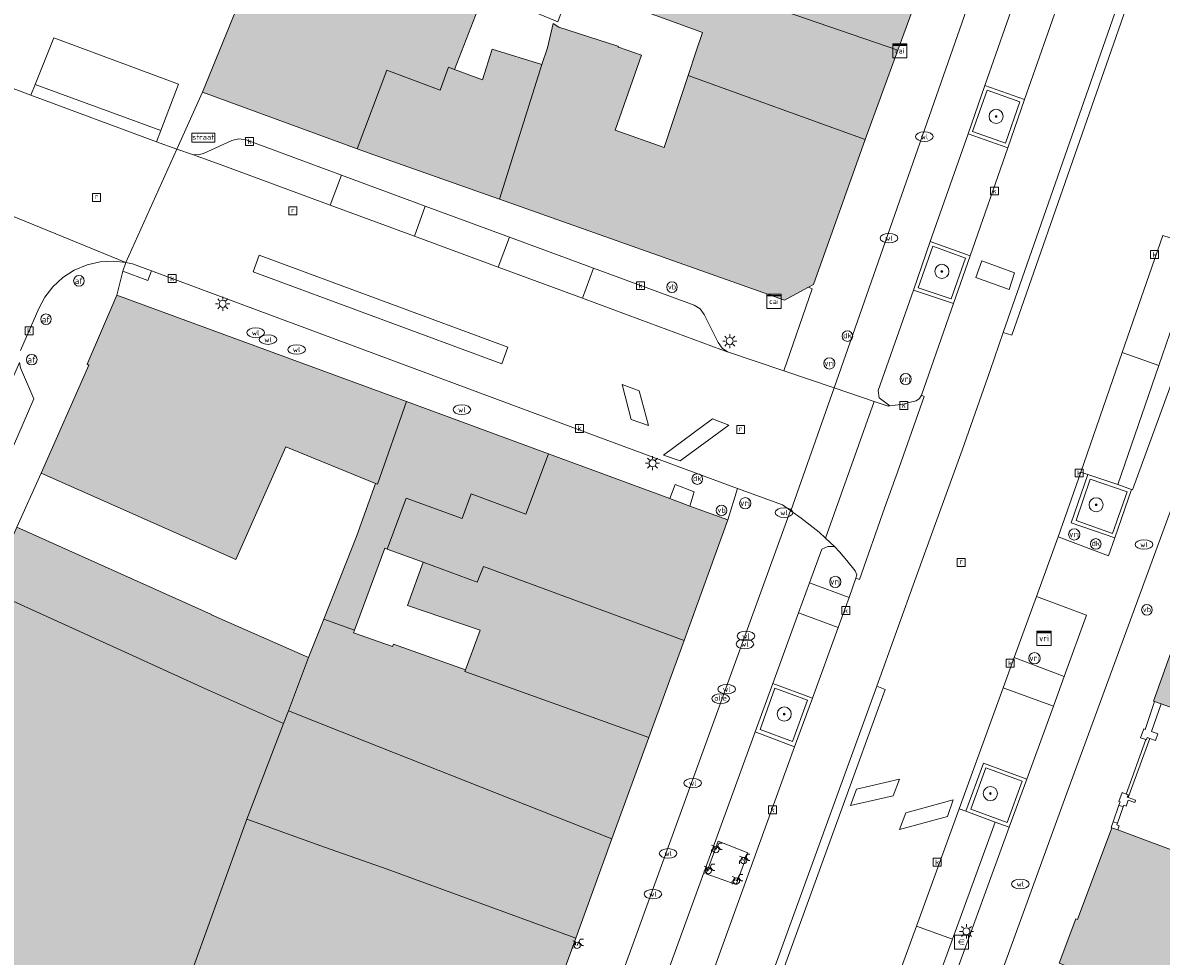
# Model space of a CAD drawing. Header units: metres. Extents: x 196496 to 197479, y 355139 to 356324.
# Tile 128 of 144: x 197211 to 197275, y 355887 to 355940. Entities that reach past the tile are written whole.
import ezdxf
from ezdxf.enums import TextEntityAlignment as Align

# ---------------------------------------------------------------- set-up
doc = ezdxf.new("R2010")
doc.units = ezdxf.units.M
doc.layers.get('0').update_dxf_attribs({"color": 252, "lineweight": 18})
for name, color, linetype, lineweight in [('B-WE-GR-BOOM-S', 252, 'Continuous', 18), ('B-WE-IE-MEUBILAIR_WEGMEUBILAIR-GV', 252, 'Continuous', 18), ('B-WE-IE-MEUBILAIR_WEGMEUBILAIR-S', 252, 'Continuous', 18), ('B-WE-IE-MEUBILAIR_WEGMEUBILAIR_PAAL-S', 252, 'Continuous', 18), ('B-WE-IE-MEUBILAIR_WEGMEUBILAIR_VERKEERSBORD-S', 252, 'Continuous', 18), ('B-WE-IE-TERREINAFSCHEIDING_KUNSTMATIG_MUUR-G', 252, 'IE-TERREINAFSCHEIDING-KUNSTMATIG-DICHT', 18), ('B-WE-IE-TERREINAFSCHEIDING_KUNSTMATIG_MUUR-GV', 252, 'Continuous', 18), ('B-WE-KL-BRANDSTOF_PUT-S', 252, 'Continuous', 18), ('B-WE-KL-DATA-S', 252, 'Continuous', 18), ('B-WE-KL-DATA_KABELBED-G', 252, 'Continuous', 18), ('B-WE-KL-ET_LS_OV_LICHTMAST-S', 252, 'Continuous', 18), ('B-WE-KL-WATER-S', 252, 'Continuous', 18), ('B-WE-OG-BEBOUWING-GV', 252, 'Continuous', 18), ('B-WE-OG-TERREIN_ERF-GV', 252, 'Continuous', 18), ('B-WE-RI-GWA_KOLK-S', 252, 'Continuous', 18), ('B-WE-RI-GWA_RIOOLPUT-S', 252, 'Continuous', 18), ('B-WE-VH-ONVERHARD-GV', 252, 'Continuous', 18), ('B-WE-VH-VERHARDING_ASFALT-GV', 252, 'Continuous', 18), ('B-WE-VH-VERHARDING_BETON-GV', 252, 'Continuous', 18), ('B-WE-VH-VERHARDING_BETONSTRAATSTEEN-GV', 252, 'Continuous', 18), ('B-WE-VH-VERHARDING_OPEN-GV', 252, 'Continuous', 18), ('B-WE-VH-VERHARDING_SIERBESTRATING-GV', 252, 'Continuous', 18), ('B-WE-VH-VERHARDING_STRAATBAKSTEEN-GV', 252, 'Continuous', 18), ('B-WE-VH-VERHARDING_TEGEL-GV', 252, 'Continuous', 18), ('B-WE-VW-AFSLUITPAAL-S', 252, 'Continuous', 18), ('B-WE-VW-VRI-S', 252, 'Continuous', 18)]:
    doc.layers.add(name, color=color, linetype=linetype, lineweight=lineweight)
doc.layers.add('X-XX-AL-PRESENTATIE_GEBOUW3-V', color=7, linetype='Continuous', lineweight=18, true_color=0xf0f0f0)
doc.styles.add('NLCS-ISO', font='NLCS-ISO.ttf')
doc.linetypes.add('IE-TERREINAFSCHEIDING-KUNSTMATIG-DICHT', pattern='A,8,-1,[82,NLCS.SHX,S=0.75,R=90,X=0,Y=0],-1', length=10)

# ---------------------------------------------------------------- blocks, each defined once
blk = doc.blocks.new('SIE-WEG_VERKEERSBORD_STRAATNAAM-SO')
at = {"color": 0, "linetype": 'ByBlock', "lineweight": 18}
blk.add_lwpolyline([(-3.25, -1.25), (3.25, -1.25), (3.25, 1.25), (-3.25, 1.25)], close=True, dxfattribs=at)
at = {"color": 0, "linetype": 'ByBlock', "lineweight": 18, "style": 'NLCS-ISO'}
blk.add_text('straat', height=1.5, dxfattribs=at).set_placement((0, 0.15), align=Align.MIDDLE_CENTER)
blk = doc.blocks.new('SKL-VRI_TERREINKAST-SO')
at = {"lineweight": 18}
for points in [[(-2, 2), (2, 2), (2, 1.68), (-2, 1.68)], [(-2, 1.52), (2, 1.52), (2, -2), (-2, -2)]]:
    blk.add_lwpolyline(points, close=True, dxfattribs=at)
at = {"lineweight": 18, "style": 'NLCS-ISO'}
blk.add_text('vri', height=1.8, dxfattribs=at).set_placement((0, 0), align=Align.MIDDLE_CENTER)
blk = doc.blocks.new('SKL-DATA_SIGNAAL_CAIKAST-SO')
at = {"color": 0, "linetype": 'ByBlock', "lineweight": 18}
for points in [[(-2, 2), (2, 2), (2, 1.68), (-2, 1.68)], [(-2, 1.52), (2, 1.52), (2, -2), (-2, -2)]]:
    blk.add_lwpolyline(points, close=True, dxfattribs=at)
at = {"color": 0, "linetype": 'ByBlock', "lineweight": 18, "style": 'NLCS-ISO'}
blk.add_text('cai', height=1.5, dxfattribs=at).set_placement((0, 0), align=Align.MIDDLE_CENTER)
blk = doc.blocks.new('SKL-ET_OV_LICHTMAST-SO')
at = {"color": 0, "linetype": 'ByBlock', "lineweight": 18}
for points in [[(-1.25, 0), (-2, 0)], [(-1.41, 1.41), (-0.88, 0.88)], [(0, 2), (0, 1.25)], [(0.88, 0.88), (1.41, 1.41)], [(2, 0), (1.25, 0)], [(-1.41, -1.41), (-0.88, -0.88)], [(0, -1.25), (0, -2)], [(0.88, -0.88), (1.41, -1.41)]]:
    blk.add_lwpolyline(points, dxfattribs=at)
blk.add_circle((0, 0), 1, dxfattribs=at)
blk = doc.blocks.new('SKL-VRI_PAAL-SO')
at = {"lineweight": 18}
blk.add_circle((0, 0), 1.59, dxfattribs=at)
at = {"lineweight": 18, "style": 'NLCS-ISO'}
blk.add_text('vri', height=1.8, dxfattribs=at).set_placement((-0.06, 0.08), align=Align.MIDDLE_CENTER)
blk = doc.blocks.new('SIE-WEG_PAAL_DRUKKNOPPAAL-SO')
at = {"color": 0, "linetype": 'ByBlock', "lineweight": 18}
blk.add_circle((0, 0), 1.5, dxfattribs=at)
at = {"color": 0, "linetype": 'ByBlock', "lineweight": 18, "style": 'NLCS-ISO'}
blk.add_text('dk', height=1.5, dxfattribs=at).set_placement((0, 0.15), align=Align.MIDDLE_CENTER)
blk = doc.blocks.new('SIE-WEG_PAAL_VERKEERSBORD-SO')
at = {"color": 0, "linetype": 'ByBlock', "lineweight": 18}
blk.add_circle((0, 0), 1.5, dxfattribs=at)
at = {"color": 0, "linetype": 'ByBlock', "lineweight": 18, "style": 'NLCS-ISO'}
blk.add_text('vb', height=1.5, dxfattribs=at).set_placement((0, 0.13), align=Align.MIDDLE_CENTER)
blk = doc.blocks.new('SVW-AFSLUITPAAL-SO')
at = {"lineweight": 18}
blk.add_circle((0, 0), 1.5, dxfattribs=at)
at = {"lineweight": 18, "style": 'NLCS-ISO'}
blk.add_text('af', height=1.8, dxfattribs=at).set_placement((0, 0), align=Align.MIDDLE_CENTER)
blk = doc.blocks.new('SRI-KOLK-SO')
at = {"color": 0, "linetype": 'ByBlock', "lineweight": 18}
blk.add_lwpolyline([(-1.125, -1.125), (1.125, -1.125), (1.125, 1.125), (-1.125, 1.125)], close=True, dxfattribs=at)
at = {"color": 0, "linetype": 'ByBlock', "lineweight": 18, "style": 'NLCS-ISO'}
blk.add_text('k', height=1.5, dxfattribs=at).set_placement((0, 0), align=Align.MIDDLE_CENTER)
blk = doc.blocks.new('SKL-WATER_WATERLEIDINGPUT-SO')
at = {"color": 0, "linetype": 'ByBlock', "lineweight": 18}
blk.add_ellipse((0, 0), major_axis=(2.5, 0), ratio=0.54, dxfattribs=at)
at = {"color": 0, "linetype": 'ByBlock', "lineweight": 18, "style": 'NLCS-ISO'}
blk.add_text('wl', height=1.5, dxfattribs=at).set_placement((0, 0), align=Align.MIDDLE_CENTER)
blk = doc.blocks.new('SKL-BENZINEPUT_OLIEPUT-SO')
at = {"color": 0, "linetype": 'ByBlock', "lineweight": 18}
blk.add_ellipse((0, 0), major_axis=(2.5, 0), ratio=0.54, dxfattribs=at)
at = {"color": 0, "linetype": 'ByBlock', "lineweight": 18, "style": 'NLCS-ISO'}
blk.add_text('olie', height=1.5, dxfattribs=at).set_placement((0, 0.16), align=Align.MIDDLE_CENTER)
blk = doc.blocks.new('SRI-PUT_INSPECTIEPUT_RIOOLPUT-SO')
at = {"color": 0, "linetype": 'ByBlock', "lineweight": 18}
blk.add_lwpolyline([(-1.12, -1.12), (1.12, -1.12), (1.12, 1.12), (-1.12, 1.12)], close=True, dxfattribs=at)
at = {"color": 0, "linetype": 'ByBlock', "lineweight": 18, "style": 'NLCS-ISO'}
blk.add_text('r', height=1.5, dxfattribs=at).set_placement((0, 0.28), align=Align.MIDDLE_CENTER)
blk = doc.blocks.new('SIE-WEG_FIETSENREK-SO')
at = {"color": 0, "linetype": 'ByBlock', "lineweight": 18}
for points in [[(-1.5, -1.35), (-1.5, -0.54), (-0.73, -0.28), (-0.73, 0.53), (-1.5, 0.79)], [(-0.3, -0.45), (0.6, 1.35), (1.5, 1.35)], [(1.05, -0.45), (0.21, 0.58)], [(1.05, -0.45), (1.5, -0.45)]]:
    blk.add_lwpolyline(points, dxfattribs=at)
blk.add_circle((-0.3, -0.45), 0.9, dxfattribs=at)
blk = doc.blocks.new('SIE-WEG_BETAALAUTOMAAT-SO')
at = {"color": 0, "linetype": 'ByBlock', "lineweight": 18}
blk.add_lwpolyline([(-2, -2), (2, -2), (2, 2), (-2, 2)], close=True, dxfattribs=at)
at = {"color": 0, "linetype": 'ByBlock', "lineweight": 18, "style": 'NLCS-ISO'}
blk.add_text('€', height=1.5, dxfattribs=at).set_placement((0, 0), align=Align.MIDDLE_CENTER)
blk = doc.blocks.new('SGR-BOOM_01-SO')
at = {"linetype": 'ByBlock', "lineweight": 18}
h = blk.add_hatch(color=0, dxfattribs=at)
h.dxf.hatch_style = 1
edge = h.paths.add_edge_path()
edge.add_arc((0, 0), 0.25, 0, 360)
at = {"color": 0, "linetype": 'ByBlock', "lineweight": 18}
for radius in [2, 0.25]:
    blk.add_circle((0, 0), radius, dxfattribs=at)

msp = doc.modelspace()

# ---------------------------------------------------------------- hatches: boundary and pattern name
at = {"layer": 'X-XX-AL-PRESENTATIE_GEBOUW3-V'}
for points in [[(197245.979, 355943.189), (197250.225, 355941.748), (197260.553, 355938.181), (197263, 355944.868), (197245.713, 355951.158), (197244.686, 355948.522), (197244.339, 355947.736), (197242.951, 355944.268), (197243.218, 355944.131)], [(197221.226, 355935.811), (197229.965, 355932.605), (197231.646, 355937.044), (197234.668, 355935.918), (197235.131, 355937.212), (197235.47, 355937.087), (197237.189, 355941.525), (197234.279, 355942.829), (197234.167, 355942.56), (197232.886, 355943.148), (197225.372, 355945.979)], [(197249.134, 355938.057), (197248.695, 355936.745), (197258.709, 355933.121), (197260.553, 355938.181), (197250.225, 355941.748), (197245.979, 355943.189), (197245.163, 355940.739), (197247.137, 355940.048), (197249.51, 355939.182)], [(197240.408, 355937.368), (197238.022, 355929.748), (197254.154, 355924.034), (197255.506, 355924.768), (197255.778, 355924.916), (197258.709, 355933.121), (197248.695, 355936.745), (197247.332, 355932.667), (197244.565, 355933.648), (197246.059, 355937.898), (197244.747, 355938.35), (197244.722, 355938.4), (197241.374, 355939.48), (197241.061, 355939.681), (197240.734, 355938.306)], [(197235.47, 355937.087), (197235.131, 355937.212), (197234.668, 355935.918), (197231.646, 355937.044), (197229.965, 355932.605), (197230.906, 355932.26), (197238.022, 355929.748), (197240.408, 355937.368), (197237.609, 355938.235), (197237.069, 355936.497)], [(197223.111, 355909.371), (197225.94, 355915.748), (197230.999, 355913.678), (197231.12, 355913.63), (197232.754, 355918.303), (197216.383, 355924.331), (197214.701, 355920.415), (197214.794, 355920.37), (197212.086, 355914.258)], [(197228.075, 355905.989), (197229.818, 355905.365), (197231.527, 355910.018), (197231.671, 355909.957), (197232.742, 355912.846), (197235.917, 355911.685), (197236.418, 355913.091), (197239.512, 355911.942), (197240.794, 355915.343), (197232.754, 355918.303), (197231.12, 355913.63), (197230.999, 355913.678), (197229.932, 355910.665)], [(197247.662, 355912.814), (197240.794, 355915.343), (197239.512, 355911.942), (197236.418, 355913.091), (197235.917, 355911.685), (197232.742, 355912.846), (197231.671, 355909.957), (197233.703, 355909.215), (197236.754, 355908.089), (197237.108, 355908.979), (197248.46, 355904.797), (197250.934, 355911.609), (197248.797, 355912.396)], [(197279.269, 355913.194), (197275.019, 355901.355), (197275.077, 355901.334), (197275.453, 355901.2), (197286.238, 355897.327), (197284.652, 355892.912), (197294.632, 355889.327), (197295.915, 355892.899), (197298.068, 355892.126), (197300.283, 355897.634), (197294.157, 355899.941), (197294.871, 355901.837), (197291.889, 355902.96), (197289.047, 355904.004), (197290.999, 355909.354)], [(197227.222, 355903.833), (197221.726, 355906.248), (197221.732, 355906.261), (197210.726, 355911.194), (197209.261, 355907.925), (197209.178, 355907.958), (197209.04, 355907.683), (197216.388, 355904.333), (197221.391, 355902.051), (197225.794, 355900.089), (197226.082, 355900.807)], [(197248.46, 355904.797), (197237.108, 355908.979), (197236.754, 355908.089), (197233.703, 355909.215), (197232.822, 355906.774), (197236.924, 355905.365), (197236.096, 355903.127), (197236.066, 355903.045), (197246.468, 355899.311)], [(197206.57, 355883.396), (197217.604, 355877.725), (197223.727, 355894.692), (197225.794, 355900.089), (197221.391, 355902.051), (197216.388, 355904.333), (197209.04, 355907.683), (197198.855, 355887.362)], [(197226.082, 355900.807), (197230.496, 355899.054), (197244.381, 355893.565), (197246.468, 355899.311), (197236.066, 355903.045), (197236.096, 355903.127), (197232.021, 355904.58), (197231.975, 355904.454), (197229.763, 355905.214), (197229.818, 355905.365), (197228.075, 355905.989), (197227.222, 355903.833)], [(197244.381, 355893.565), (197230.496, 355899.054), (197226.082, 355900.807), (197225.794, 355900.089), (197223.727, 355894.692), (197228.122, 355893.094), (197231.674, 355891.849), (197242.344, 355887.958)], [(197217.604, 355877.725), (197215.525, 355872.387), (197215.202, 355871.558), (197222.84, 355868.657), (197224.547, 355873.355), (197226.832, 355879.596), (197237.845, 355875.572), (197242.344, 355887.958), (197231.674, 355891.849), (197228.122, 355893.094), (197223.727, 355894.692)], [(197286.39, 355889.089), (197273, 355894.075), (197272.657, 355894.203), (197270.726, 355889.017), (197270.619, 355889.042), (197269.691, 355886.532), (197283.079, 355881.256), (197283.618, 355881.049), (197284.198, 355882.794), (197284.565, 355883.9), (197285.385, 355883.618), (197285.86, 355884.828), (197284.991, 355885.132)]]:
    msp.add_hatch(color=256, dxfattribs=at).paths.add_polyline_path(points)

# ---------------------------------------------------------------- linework, layer by layer
at = {"layer": 'B-WE-IE-MEUBILAIR_WEGMEUBILAIR-GV', "flags": 128}
for points in [[(197267.461, 355935.263), (197265.607, 355935.925), (197264.784, 355933.587), (197266.653, 355932.921)], [(197264.385, 355926.421), (197262.529, 355927.088), (197261.699, 355924.737), (197263.575, 355924.108)], [(197271.445, 355913.907), (197270.642, 355911.574), (197272.695, 355910.849), (197273.531, 355913.201)], [(197254.605, 355899.074), (197255.452, 355901.418), (197253.598, 355902.091), (197252.76, 355899.763)], [(197264.686, 355895.255), (197266.741, 355894.499), (197267.584, 355896.83), (197265.539, 355897.586)]]:
    msp.add_lwpolyline(points, close=True, dxfattribs=at)
at = {"layer": 'B-WE-IE-TERREINAFSCHEIDING_KUNSTMATIG_MUUR-G', "ltscale": 0.2, "flags": 128}
for points in [[(197275.077, 355901.334), (197274.545, 355899.76), (197274.468, 355899.786), (197274.293, 355899.289), (197274.592, 355899.184)], [(197274.821, 355899.252), (197275.141, 355899.139), (197275.274, 355899.516), (197274.906, 355899.646), (197275.453, 355901.2)], [(197274.592, 355899.184), (197274.623, 355899.173), (197274.67, 355899.305), (197274.821, 355899.252)]]:
    msp.add_lwpolyline(points, dxfattribs=at)
at = {"layer": 'B-WE-IE-TERREINAFSCHEIDING_KUNSTMATIG_MUUR-GV', "flags": 128}
for points in [[(197274.592, 355899.184), (197274.623, 355899.173), (197274.67, 355899.305), (197274.821, 355899.252), (197275.141, 355899.139), (197275.274, 355899.516), (197274.906, 355899.646), (197275.453, 355901.2), (197275.077, 355901.334), (197274.545, 355899.76), (197274.468, 355899.786), (197274.293, 355899.289)], [(197273.067, 355895.468), (197273.303, 355895.387), (197273.332, 355895.472), (197273.465, 355895.427), (197273.578, 355895.758), (197273.957, 355895.629), (197274.002, 355895.761), (197273.579, 355895.906), (197273.531, 355895.922), (197273.583, 355896.064), (197273.482, 355896.102), (197273.243, 355896.191), (197273.057, 355895.692), (197273.135, 355895.666)], [(197272.657, 355894.203), (197273, 355894.075), (197273.083, 355894.307), (197272.942, 355894.358), (197272.975, 355894.452), (197272.74, 355894.536), (197272.625, 355894.214)]]:
    msp.add_lwpolyline(points, close=True, dxfattribs=at)
at = {"layer": 'B-WE-KL-DATA_KABELBED-G', "flags": 128}
for points in [[(197224.421, 355926.58), (197224.085, 355925.639), (197238.153, 355920.441), (197238.495, 355921.387)], [(197224.421, 355926.58), (197224.085, 355925.639), (197238.153, 355920.441), (197238.495, 355921.387)], [(197266.849, 355924.647), (197267.165, 355925.584), (197265.299, 355926.269), (197264.975, 355925.328)], [(197266.849, 355924.647), (197267.165, 355925.584), (197265.299, 355926.269), (197264.975, 355925.328)], [(197244.955, 355919.261), (197245.924, 355918.907), (197246.448, 355916.944), (197245.474, 355917.291)], [(197244.955, 355919.261), (197245.924, 355918.907), (197246.448, 355916.944), (197245.474, 355917.291)], [(197247.299, 355915.275), (197248.246, 355914.943), (197251.002, 355916.973), (197250.078, 355917.329)], [(197247.299, 355915.275), (197248.246, 355914.943), (197251.002, 355916.973), (197250.078, 355917.329)], [(197258.227, 355896.387), (197257.885, 355895.45), (197260.285, 355896.007), (197260.648, 355896.95)], [(197258.227, 355896.387), (197257.885, 355895.45), (197260.285, 355896.007), (197260.648, 355896.95)], [(197263.37, 355894.829), (197260.645, 355894.105), (197261.001, 355895.038), (197263.695, 355895.772)], [(197263.37, 355894.829), (197260.645, 355894.105), (197261.001, 355895.038), (197263.695, 355895.772)]]:
    msp.add_lwpolyline(points, close=True, dxfattribs=at)
at = {"layer": 'B-WE-OG-BEBOUWING-GV', "flags": 128}
for points in [[(197245.979, 355943.189), (197250.225, 355941.748), (197260.553, 355938.181), (197263, 355944.868), (197245.713, 355951.158), (197244.686, 355948.522), (197244.339, 355947.736), (197242.951, 355944.268), (197243.218, 355944.131)], [(197221.226, 355935.811), (197229.965, 355932.605), (197231.646, 355937.044), (197234.668, 355935.918), (197235.131, 355937.212), (197235.47, 355937.087), (197237.189, 355941.525), (197234.279, 355942.829), (197234.167, 355942.56), (197232.886, 355943.148), (197225.372, 355945.979)], [(197249.134, 355938.057), (197248.695, 355936.745), (197258.709, 355933.121), (197260.553, 355938.181), (197250.225, 355941.748), (197245.979, 355943.189), (197245.163, 355940.739), (197247.137, 355940.048), (197249.51, 355939.182)], [(197240.408, 355937.368), (197238.022, 355929.748), (197254.154, 355924.034), (197255.506, 355924.768), (197255.778, 355924.916), (197258.709, 355933.121), (197248.695, 355936.745), (197247.332, 355932.667), (197244.565, 355933.648), (197246.059, 355937.898), (197244.747, 355938.35), (197244.722, 355938.4), (197241.374, 355939.48), (197241.061, 355939.681), (197240.734, 355938.306)], [(197235.47, 355937.087), (197235.131, 355937.212), (197234.668, 355935.918), (197231.646, 355937.044), (197229.965, 355932.605), (197230.906, 355932.26), (197238.022, 355929.748), (197240.408, 355937.368), (197237.609, 355938.235), (197237.069, 355936.497)], [(197223.111, 355909.371), (197225.94, 355915.748), (197230.999, 355913.678), (197231.12, 355913.63), (197232.754, 355918.303), (197216.383, 355924.331), (197214.701, 355920.415), (197214.794, 355920.37), (197212.086, 355914.258)], [(197228.075, 355905.989), (197229.818, 355905.365), (197231.527, 355910.018), (197231.671, 355909.957), (197232.742, 355912.846), (197235.917, 355911.685), (197236.418, 355913.091), (197239.512, 355911.942), (197240.794, 355915.343), (197232.754, 355918.303), (197231.12, 355913.63), (197230.999, 355913.678), (197229.932, 355910.665)], [(197247.662, 355912.814), (197240.794, 355915.343), (197239.512, 355911.942), (197236.418, 355913.091), (197235.917, 355911.685), (197232.742, 355912.846), (197231.671, 355909.957), (197233.703, 355909.215), (197236.754, 355908.089), (197237.108, 355908.979), (197248.46, 355904.797), (197250.934, 355911.609), (197248.797, 355912.396)], [(197279.269, 355913.194), (197275.019, 355901.355), (197275.077, 355901.334), (197275.453, 355901.2), (197286.238, 355897.327), (197284.652, 355892.912), (197294.632, 355889.327), (197295.915, 355892.899), (197298.068, 355892.126), (197300.283, 355897.634), (197294.157, 355899.941), (197294.871, 355901.837), (197291.889, 355902.96), (197289.047, 355904.004), (197290.999, 355909.354)], [(197227.222, 355903.833), (197221.726, 355906.248), (197221.732, 355906.261), (197210.726, 355911.194), (197209.261, 355907.925), (197209.178, 355907.958), (197209.04, 355907.683), (197216.388, 355904.333), (197221.391, 355902.051), (197225.794, 355900.089), (197226.082, 355900.807)], [(197248.46, 355904.797), (197237.108, 355908.979), (197236.754, 355908.089), (197233.703, 355909.215), (197232.822, 355906.774), (197236.924, 355905.365), (197236.096, 355903.127), (197236.066, 355903.045), (197246.468, 355899.311)], [(197206.57, 355883.396), (197217.604, 355877.725), (197223.727, 355894.692), (197225.794, 355900.089), (197221.391, 355902.051), (197216.388, 355904.333), (197209.04, 355907.683), (197198.855, 355887.362)], [(197226.082, 355900.807), (197230.496, 355899.054), (197244.381, 355893.565), (197246.468, 355899.311), (197236.066, 355903.045), (197236.096, 355903.127), (197232.021, 355904.58), (197231.975, 355904.454), (197229.763, 355905.214), (197229.818, 355905.365), (197228.075, 355905.989), (197227.222, 355903.833)], [(197244.381, 355893.565), (197230.496, 355899.054), (197226.082, 355900.807), (197225.794, 355900.089), (197223.727, 355894.692), (197228.122, 355893.094), (197231.674, 355891.849), (197242.344, 355887.958)], [(197217.604, 355877.725), (197215.525, 355872.387), (197215.202, 355871.558), (197222.84, 355868.657), (197224.547, 355873.355), (197226.832, 355879.596), (197237.845, 355875.572), (197242.344, 355887.958), (197231.674, 355891.849), (197228.122, 355893.094), (197223.727, 355894.692)], [(197286.39, 355889.089), (197273, 355894.075), (197272.657, 355894.203), (197270.726, 355889.017), (197270.619, 355889.042), (197269.691, 355886.532), (197283.079, 355881.256), (197283.618, 355881.049), (197284.198, 355882.794), (197284.565, 355883.9), (197285.385, 355883.618), (197285.86, 355884.828), (197284.991, 355885.132)]]:
    msp.add_lwpolyline(points, close=True, dxfattribs=at)
at = {"layer": 'B-WE-OG-TERREIN_ERF-GV', "flags": 128}
for points in [[(197245.979, 355943.189), (197243.218, 355944.131), (197242.816, 355943.156), (197242.6, 355943.24), (197241.331, 355939.775), (197237.189, 355941.525), (197235.47, 355937.087), (197237.069, 355936.497), (197237.609, 355938.235), (197240.408, 355937.368), (197240.734, 355938.306), (197241.061, 355939.681), (197241.374, 355939.48), (197244.722, 355938.4), (197244.747, 355938.35), (197246.059, 355937.898), (197244.565, 355933.648), (197247.332, 355932.667), (197248.695, 355936.745), (197249.134, 355938.057), (197249.51, 355939.182), (197247.137, 355940.048), (197245.163, 355940.739)], [(197227.222, 355903.833), (197228.075, 355905.989), (197229.932, 355910.665), (197230.999, 355913.678), (197225.94, 355915.748), (197223.111, 355909.371), (197212.086, 355914.258), (197210.726, 355911.194), (197221.732, 355906.261), (197221.726, 355906.248)], [(197231.671, 355909.957), (197231.527, 355910.018), (197229.818, 355905.365), (197229.763, 355905.214), (197231.975, 355904.454), (197232.021, 355904.58), (197236.096, 355903.127), (197236.924, 355905.365), (197232.822, 355906.774), (197233.703, 355909.215)]]:
    msp.add_lwpolyline(points, close=True, dxfattribs=at)
msp.add_lwpolyline([(197286.238, 355897.327), (197275.453, 355901.2), (197274.906, 355899.646), (197275.274, 355899.516), (197275.141, 355899.139), (197274.821, 355899.252), (197273.579, 355895.906), (197274.002, 355895.761), (197273.957, 355895.629), (197273.578, 355895.758), (197273.465, 355895.427), (197273.332, 355895.472), (197273.303, 355895.387), (197272.975, 355894.452), (197272.942, 355894.358), (197273.083, 355894.307), (197273, 355894.075), (197286.39, 355889.089)], dxfattribs=at)
at = {"layer": 'B-WE-VH-ONVERHARD-GV', "flags": 128}
for points in [[(197267.461, 355935.263), (197265.607, 355935.925), (197264.784, 355933.587), (197266.653, 355932.921)], [(197264.385, 355926.421), (197262.529, 355927.088), (197261.699, 355924.737), (197263.575, 355924.108)], [(197271.445, 355913.907), (197270.642, 355911.574), (197272.695, 355910.849), (197273.531, 355913.201)], [(197254.605, 355899.074), (197255.452, 355901.418), (197253.598, 355902.091), (197252.76, 355899.763)], [(197264.686, 355895.255), (197266.741, 355894.499), (197267.584, 355896.83), (197265.539, 355897.586)], [(197249.722, 355891.584), (197251.416, 355890.981), (197252.069, 355892.787), (197250.385, 355893.447)]]:
    msp.add_lwpolyline(points, close=True, dxfattribs=at)
at = {"layer": 'B-WE-VH-VERHARDING_ASFALT-GV', "flags": 128}
for points in [[(197182.747, 355937.092), (197183.515, 355937.482), (197184.344, 355937.755), (197185.204, 355937.897), (197186.065, 355937.908), (197186.9, 355937.793), (197187.682, 355937.565), (197199.943, 355932.997), (197200.653, 355932.742), (197202.077, 355932.226), (197216.892, 355926.172), (197219.777, 355932.588), (197218.62, 355933.002), (197211.514, 355935.637), (197208.953, 355936.588), (197204.676, 355938.177), (197203.254, 355938.705), (197197.169, 355940.965), (197194.867, 355942.043), (197192.684, 355943.346), (197191.485, 355944.281), (197186.435, 355948.904), (197184.213, 355946.426), (197180.017, 355941.806)], [(197256.947, 355919.08), (197254.1, 355920.041), (197250.928, 355921.126), (197250.55, 355921.255), (197245.967, 355922.948), (197242.708, 355924.159), (197237.954, 355925.911), (197233.205, 355927.663), (197228.446, 355929.417), (197222.28, 355931.693), (197220.658, 355932.273), (197219.777, 355932.588), (197216.892, 355926.172), (197217.256, 355926.086), (197217.616, 355925.969), (197218.34, 355925.699), (197219.801, 355925.155), (197243.633, 355916.295), (197251.49, 355913.386), (197254.024, 355912.47), (197254.482, 355912.143), (197254.5, 355912.131), (197256.953, 355919.078)], [(197256.469, 355910.573), (197259.225, 355918.311), (197256.953, 355919.078), (197254.5, 355912.131), (197255.093, 355911.708), (197256.099, 355910.923)], [(197256.469, 355910.573), (197256.972, 355910.097), (197257.264, 355909.801), (197257.676, 355909.311), (197258.148, 355908.729), (197258.228, 355908.513), (197258.189, 355908.315), (197258.38, 355908.238), (197259.808, 355912.275), (197260.64, 355914.571), (197262.045, 355918.592), (197261.888, 355918.657), (197261.777, 355918.483), (197261.591, 355918.35), (197261.196, 355918.25), (197260.872, 355918.158), (197260.106, 355918.057), (197260.009, 355918.046), (197259.225, 355918.311)]]:
    msp.add_lwpolyline(points, close=True, dxfattribs=at)
for points in [[(197274.96, 355944.848), (197266.998, 355922.067), (197266.517, 355922.203), (197265.775, 355920.061), (197264.192, 355915.553), (197262.533, 355910.997), (197261.601, 355908.393), (197259.365, 355902.2), (197259.847, 355902.024), (197234.827, 355833.229)], [(197210.917, 355921.184), (197211.959, 355923.57), (197212.295, 355924.201), (197212.749, 355924.793), (197213.313, 355925.315), (197213.968, 355925.738), (197214.688, 355926.04), (197215.437, 355926.21), (197216.182, 355926.251), (197216.892, 355926.172), (197202.077, 355932.226)], [(197247.717, 355850.511), (197250.139, 355857.16), (197252.554, 355863.787), (197255.778, 355872.637), (197258.185, 355879.244), (197259.18, 355881.974), (197261.603, 355888.626), (197264.024, 355895.27), (197266.517, 355902.114), (197267.139, 355903.821), (197268.396, 355907.271), (197269.623, 355910.657), (197270.908, 355914.312), (197273.255, 355921.072), (197275.556, 355927.701)]]:
    msp.add_lwpolyline(points, dxfattribs=at)
at = {"layer": 'B-WE-VH-VERHARDING_BETON-GV', "flags": 128}
for points in [[(197269.768, 355941.245), (197267.727, 355935.396), (197266.772, 355932.656), (197264.641, 355926.549), (197263.696, 355923.841), (197261.888, 355918.657), (197262.045, 355918.592), (197260.64, 355914.571), (197259.808, 355912.275), (197258.38, 355908.238), (197258.189, 355908.315), (197257.795, 355907.231), (197257.178, 355905.533), (197255.724, 355901.534), (197254.718, 355898.767), (197249.405, 355884.152), (197248.419, 355881.44), (197244.009, 355869.308), (197243.012, 355866.565), (197238.422, 355853.94)], [(197235.391, 355836.244), (197259.365, 355902.2), (197261.601, 355908.393), (197262.533, 355910.997), (197264.192, 355915.553), (197265.775, 355920.061), (197266.517, 355922.203), (197272.83, 355940.27)]]:
    msp.add_lwpolyline(points, dxfattribs=at)
at = {"layer": 'B-WE-VH-VERHARDING_BETONSTRAATSTEEN-GV', "flags": 128}
for points in [[(197265.227, 355942.744), (197256.947, 355919.08), (197256.953, 355919.078), (197259.225, 355918.311), (197260.009, 355918.046), (197260.106, 355918.057), (197259.505, 355918.507), (197259.444, 355918.926), (197261.437, 355924.603), (197262.385, 355927.354), (197264.527, 355933.451), (197265.475, 355936.18), (197269.841, 355948.608)], [(197241.892, 355818.53), (197269.989, 355895.794), (197287.914, 355944.633)], [(197281.068, 355933.087), (197273.83, 355913.317), (197273.784, 355913.333), (197272.837, 355910.589), (197272.481, 355909.582), (197269.623, 355910.657), (197268.396, 355907.271), (197271.232, 355906.214), (197269.968, 355902.753), (197269.354, 355901.07), (197267.85, 355896.951), (197266.857, 355894.23), (197262.012, 355880.929), (197261.014, 355878.204), (197256.375, 355865.494), (197255.386, 355862.767), (197250.562, 355849.46)]]:
    msp.add_lwpolyline(points, dxfattribs=at)
for points in [[(197218.62, 355933.002), (197218.863, 355933.637), (197211.752, 355936.231), (197211.514, 355935.637)], [(197266.772, 355932.656), (197267.727, 355935.396), (197265.475, 355936.18), (197264.527, 355933.451)], [(197267.461, 355935.263), (197266.653, 355932.921), (197264.784, 355933.587), (197265.607, 355935.925)], [(197229.076, 355931.113), (197223.691, 355933.1), (197223.284, 355933.165), (197222.884, 355933.069), (197221.277, 355932.332), (197220.972, 355932.252), (197220.658, 355932.273), (197222.28, 355931.693), (197228.446, 355929.417)], [(197228.446, 355929.417), (197233.205, 355927.663), (197233.826, 355929.36), (197229.076, 355931.113)], [(197233.205, 355927.663), (197237.954, 355925.911), (197238.59, 355927.602), (197233.826, 355929.36)], [(197242.708, 355924.159), (197243.34, 355925.849), (197238.59, 355927.602), (197237.954, 355925.911)], [(197264.641, 355926.549), (197262.385, 355927.354), (197261.437, 355924.603), (197263.696, 355923.841)], [(197264.385, 355926.421), (197263.575, 355924.108), (197261.699, 355924.737), (197262.529, 355927.088)], [(197218.34, 355925.699), (197217.616, 355925.969), (197217.256, 355926.086), (197216.892, 355926.172), (197216.721, 355925.675), (197218.13, 355925.149)], [(197242.708, 355924.159), (197245.967, 355922.948), (197250.55, 355921.255), (197250.928, 355921.126), (197250.611, 355921.333), (197250.387, 355921.639), (197249.601, 355923.235), (197249.366, 355923.546), (197249.032, 355923.748), (197243.34, 355925.849)], [(197205.123, 355907.482), (197206.553, 355906.809), (197207.851, 355909.662), (197211.686, 355918.451), (197210.925, 355920.213), (197210.862, 355920.509), (197206.308, 355910.084)], [(197271.313, 355914.176), (197270.369, 355911.451), (197272.837, 355910.589), (197273.784, 355913.333), (197273.009, 355913.607)], [(197271.445, 355913.907), (197273.531, 355913.201), (197272.695, 355910.849), (197270.642, 355911.574)], [(197255.552, 355908.047), (197254.933, 355906.349), (197257.178, 355905.533), (197257.795, 355907.231)], [(197255.724, 355901.534), (197253.479, 355902.363), (197252.484, 355899.629), (197254.718, 355898.767)], [(197254.605, 355899.074), (197252.76, 355899.763), (197253.598, 355902.091), (197255.452, 355901.418)], [(197266.857, 355894.23), (197267.85, 355896.951), (197265.407, 355897.858), (197264.409, 355895.128), (197266.067, 355894.517)], [(197264.686, 355895.255), (197265.539, 355897.586), (197267.584, 355896.83), (197266.741, 355894.499)]]:
    msp.add_lwpolyline(points, close=True, dxfattribs=at)
at = {"layer": 'B-WE-VH-VERHARDING_OPEN-GV', "flags": 128}
for points in [[(197273.482, 355896.102), (197273.583, 355896.064), (197273.531, 355895.922), (197273.579, 355895.906), (197274.821, 355899.252), (197274.67, 355899.305), (197274.623, 355899.173), (197274.592, 355899.184)], [(197273.303, 355895.387), (197273.067, 355895.468), (197272.74, 355894.536), (197272.975, 355894.452)]]:
    msp.add_lwpolyline(points, close=True, dxfattribs=at)
at = {"layer": 'B-WE-VH-VERHARDING_SIERBESTRATING-GV', "flags": 128}
for points in [[(197277.596, 355926.989), (197275.957, 355927.561), (197275.556, 355927.701), (197273.255, 355921.072), (197275.317, 355920.34)], [(197270.908, 355914.312), (197271.313, 355914.176), (197273.009, 355913.607), (197275.317, 355920.34), (197273.255, 355921.072)], [(197264.409, 355895.128), (197264.024, 355895.27), (197261.603, 355888.626), (197263.656, 355887.906), (197266.067, 355894.517)], [(197263.656, 355887.906), (197261.603, 355888.626), (197259.18, 355881.974), (197258.185, 355879.244), (197255.778, 355872.637), (197257.822, 355871.91), (197260.22, 355878.491), (197258.568, 355879.105), (197259.565, 355881.834), (197261.221, 355881.23)]]:
    msp.add_lwpolyline(points, close=True, dxfattribs=at)
at = {"layer": 'B-WE-VH-VERHARDING_STRAATBAKSTEEN-GV', "flags": 128}
for points in [[(197272.097, 355947.815), (197269.841, 355948.608), (197265.475, 355936.18), (197267.727, 355935.396), (197269.768, 355941.245)], [(197211.752, 355936.231), (197218.863, 355933.637), (197219.865, 355936.249), (197212.811, 355938.871)], [(197262.385, 355927.354), (197264.641, 355926.549), (197266.772, 355932.656), (197264.527, 355933.451)], [(197260.106, 355918.057), (197260.872, 355918.158), (197261.196, 355918.25), (197261.591, 355918.35), (197261.777, 355918.483), (197261.888, 355918.657), (197263.696, 355923.841), (197261.437, 355924.603), (197259.444, 355918.926), (197259.505, 355918.507)], [(197272.837, 355910.589), (197270.369, 355911.451), (197271.313, 355914.176), (197270.908, 355914.312), (197269.623, 355910.657), (197272.481, 355909.582)], [(197254.482, 355912.143), (197254.024, 355912.47), (197251.49, 355913.386), (197250.934, 355911.609), (197248.46, 355904.797), (197246.468, 355899.311), (197244.381, 355893.565), (197242.344, 355887.958), (197237.845, 355875.572), (197235.973, 355870.416), (197236.422, 355870.264), (197236.123, 355869.432), (197235.672, 355869.587), (197233.82, 355864.489), (197230.123, 355854.31), (197228.014, 355848.502), (197225.93, 355842.765), (197223.877, 355837.114), (197221.834, 355831.486), (197220.115, 355826.756), (197218.174, 355821.411), (197221.113, 355820.317)], [(197255.552, 355908.047), (197257.795, 355907.231), (197258.189, 355908.315), (197258.228, 355908.513), (197258.148, 355908.729), (197257.676, 355909.311), (197257.264, 355909.801), (197256.972, 355910.097), (197256.592, 355910.102), (197256.248, 355909.954)], [(197269.968, 355902.753), (197271.232, 355906.214), (197268.396, 355907.271), (197267.139, 355903.821)], [(197257.178, 355905.533), (197254.933, 355906.349), (197253.479, 355902.363), (197255.724, 355901.534)], [(197269.968, 355902.753), (197267.139, 355903.821), (197266.517, 355902.114), (197269.354, 355901.07)], [(197264.024, 355895.27), (197264.409, 355895.128), (197265.407, 355897.858), (197267.85, 355896.951), (197269.354, 355901.07), (197266.517, 355902.114)], [(197249.405, 355884.152), (197254.718, 355898.767), (197252.484, 355899.629), (197247.149, 355884.976)], [(197266.067, 355894.517), (197263.656, 355887.906), (197261.221, 355881.23), (197262.012, 355880.929), (197266.857, 355894.23)], [(197249.722, 355891.584), (197250.385, 355893.447), (197252.069, 355892.787), (197251.416, 355890.981)]]:
    msp.add_lwpolyline(points, close=True, dxfattribs=at)
for points in [[(197210.035, 355940.163), (197208.953, 355936.588), (197211.514, 355935.637), (197211.752, 355936.231), (197212.811, 355938.871), (197219.865, 355936.249), (197218.863, 355933.637), (197218.62, 355933.002), (197219.777, 355932.588), (197221.226, 355935.811), (197225.372, 355945.979)], [(197281.589, 355945.089), (197277.764, 355934.062), (197279.817, 355933.348), (197278.575, 355929.759), (197279.373, 355929.469), (197278.425, 355926.725), (197277.596, 355926.989), (197275.317, 355920.34), (197273.009, 355913.607), (197273.784, 355913.333), (197273.83, 355913.317), (197281.068, 355933.087), (197285.762, 355945.751)], [(197287.914, 355944.633), (197269.989, 355895.794), (197241.892, 355818.53)], [(197263, 355944.868), (197260.553, 355938.181), (197258.709, 355933.121), (197255.778, 355924.916), (197255.506, 355924.768), (197255.719, 355924.683), (197254.1, 355920.041), (197256.947, 355919.08), (197265.227, 355942.744)], [(197269.691, 355886.532), (197270.619, 355889.042), (197270.726, 355889.017), (197272.657, 355894.203), (197272.625, 355894.214), (197272.74, 355894.536), (197273.067, 355895.468), (197273.135, 355895.666), (197273.057, 355895.692), (197273.243, 355896.191), (197273.482, 355896.102), (197274.592, 355899.184), (197274.293, 355899.289), (197274.468, 355899.786), (197274.545, 355899.76), (197275.077, 355901.334), (197275.019, 355901.355), (197279.269, 355913.194)], [(197236.181, 355854.766), (197240.774, 355867.401), (197241.759, 355870.131), (197246.169, 355882.266), (197247.149, 355884.976), (197252.484, 355899.629), (197253.479, 355902.363), (197254.933, 355906.349), (197255.552, 355908.047), (197256.248, 355909.954), (197256.592, 355910.102), (197256.972, 355910.097), (197256.469, 355910.573), (197256.099, 355910.923), (197255.093, 355911.708), (197254.5, 355912.131), (197254.482, 355912.143), (197221.113, 355820.317)]]:
    msp.add_lwpolyline(points, dxfattribs=at)
at = {"layer": 'B-WE-VH-VERHARDING_TEGEL-GV', "flags": 128}
for points in [[(197307.994, 356037.407), (197291.902, 355993.114), (197279.207, 355958.243), (197276.499, 355950.683), (197273.324, 355941.728), (197272.83, 355940.27), (197266.517, 355922.203), (197266.998, 355922.067), (197274.96, 355944.848), (197276.304, 355948.628), (197276.968, 355950.522), (197277.651, 355952.399), (197278.994, 355956.19), (197308.501, 356037.232)], [(197243.34, 355925.849), (197249.032, 355923.748), (197249.366, 355923.546), (197249.601, 355923.235), (197250.387, 355921.639), (197250.611, 355921.333), (197250.928, 355921.126), (197254.1, 355920.041), (197255.719, 355924.683), (197255.506, 355924.768), (197254.154, 355924.034), (197238.022, 355929.748), (197230.906, 355932.26), (197229.965, 355932.605), (197221.226, 355935.811), (197219.777, 355932.588), (197220.658, 355932.273), (197220.972, 355932.252), (197221.277, 355932.332), (197222.884, 355933.069), (197223.284, 355933.165), (197223.691, 355933.1), (197229.076, 355931.113), (197233.826, 355929.36), (197238.59, 355927.602)], [(197251.49, 355913.386), (197243.633, 355916.295), (197219.801, 355925.155), (197218.34, 355925.699), (197218.13, 355925.149), (197216.721, 355925.675), (197216.383, 355924.331), (197232.754, 355918.303), (197240.794, 355915.343), (197247.662, 355912.814), (197247.968, 355913.618), (197249.029, 355913.192), (197248.797, 355912.396), (197250.934, 355911.609)], [(197248.797, 355912.396), (197249.029, 355913.192), (197247.968, 355913.618), (197247.662, 355912.814)], [(197229.599, 355820.275), (197230.076, 355820.102), (197234.827, 355833.229), (197259.847, 355902.024), (197259.365, 355902.2), (197235.391, 355836.244), (197234.368, 355833.408)]]:
    msp.add_lwpolyline(points, close=True, dxfattribs=at)
for points in [[(197210.726, 355911.194), (197212.086, 355914.258), (197214.794, 355920.37), (197214.701, 355920.415), (197216.383, 355924.331), (197216.721, 355925.675), (197216.892, 355926.172), (197216.182, 355926.251), (197215.437, 355926.21), (197214.688, 355926.04), (197213.968, 355925.738), (197213.313, 355925.315), (197212.749, 355924.793), (197212.295, 355924.201), (197211.959, 355923.57), (197210.917, 355921.184)], [(197210.925, 355920.213), (197211.686, 355918.451), (197207.851, 355909.662)]]:
    msp.add_lwpolyline(points, dxfattribs=at)

# ---------------------------------------------------------------- block references
at = {"layer": 'B-WE-GR-BOOM-S', "xscale": 0.2, "yscale": 0.2, "zscale": 0.2}
for p in [(197266.116, 355934.433), (197263.047, 355925.667), (197271.775, 355912.467), (197254.131, 355900.629), (197265.79, 355896.135)]:
    msp.add_blockref('SGR-BOOM_01-SO', p, dxfattribs=at)
at = {"layer": 'B-WE-IE-MEUBILAIR_WEGMEUBILAIR-S', "xscale": 0.2, "yscale": 0.2, "zscale": 0.2}
for name, p in [('SIE-WEG_PAAL_VERKEERSBORD-SO', (197247.78, 355924.773)), ('SIE-WEG_PAAL_VERKEERSBORD-SO', (197250.583, 355912.147)), ('SIE-WEG_PAAL_VERKEERSBORD-SO', (197274.648, 355906.522)), ('SIE-WEG_FIETSENREK-SO', (197250.321, 355893.051)), ('SIE-WEG_FIETSENREK-SO', (197251.891, 355892.432)), ('SIE-WEG_FIETSENREK-SO', (197249.898, 355891.863)), ('SIE-WEG_FIETSENREK-SO', (197251.484, 355891.278)), ('SIE-WEG_FIETSENREK-SO', (197242.471, 355887.636)), ('SIE-WEG_BETAALAUTOMAAT-SO', (197264.163, 355887.733))]:
    msp.add_blockref(name, p, dxfattribs=at)
at = {"layer": 'B-WE-IE-MEUBILAIR_WEGMEUBILAIR_PAAL-S', "xscale": 0.2, "yscale": 0.2, "zscale": 0.2}
for p in [(197257.704, 355922.006), (197249.211, 355913.922), (197271.753, 355910.251)]:
    msp.add_blockref('SIE-WEG_PAAL_DRUKKNOPPAAL-SO', p, dxfattribs=at)
at = {"layer": 'B-WE-IE-MEUBILAIR_WEGMEUBILAIR_VERKEERSBORD-S', "xscale": 0.2, "yscale": 0.2, "zscale": 0.2}
msp.add_blockref('SIE-WEG_VERKEERSBORD_STRAATNAAM-SO', (197221.259, 355933.233), dxfattribs=at)
at = {"layer": 'B-WE-KL-BRANDSTOF_PUT-S', "xscale": 0.2, "yscale": 0.2, "zscale": 0.2}
msp.add_blockref('SKL-BENZINEPUT_OLIEPUT-SO', (197250.532, 355901.5), dxfattribs=at)
at = {"layer": 'B-WE-KL-DATA-S', "xscale": 0.2, "yscale": 0.2, "zscale": 0.2}
for p in [(197260.669, 355938.14), (197253.551, 355923.972)]:
    msp.add_blockref('SKL-DATA_SIGNAAL_CAIKAST-SO', p, dxfattribs=at)
at = {"layer": 'B-WE-KL-ET_LS_OV_LICHTMAST-S', "xscale": 0.2, "yscale": 0.2, "zscale": 0.2}
for p in [(197222.364, 355923.833), (197251.047, 355921.721), (197246.68, 355914.817), (197264.438, 355888.337)]:
    msp.add_blockref('SKL-ET_OV_LICHTMAST-SO', p, dxfattribs=at)
at = {"layer": 'B-WE-KL-WATER-S', "xscale": 0.2, "yscale": 0.2, "zscale": 0.2}
for p in [(197262.06, 355933.289), (197260.053, 355927.546), (197224.224, 355922.201), (197224.928, 355921.809), (197226.542, 355921.247), (197235.892, 355917.846), (197254.117, 355912.023), (197274.48, 355910.219), (197251.96, 355905.042), (197251.902, 355904.59), (197250.876, 355902.037), (197248.954, 355896.724), (197247.563, 355892.746), (197267.486, 355891.019), (197246.697, 355890.446)]:
    msp.add_blockref('SKL-WATER_WATERLEIDINGPUT-SO', p, dxfattribs=at)
at = {"layer": 'B-WE-RI-GWA_KOLK-S', "xscale": 0.2, "yscale": 0.2, "zscale": 0.2}
for p in [(197223.885, 355933.019), (197266.021, 355930.214), (197275.073, 355926.616), (197219.502, 355925.264), (197245.995, 355924.859), (197211.413, 355922.31), (197260.888, 355918.088), (197242.549, 355916.788), (197270.81, 355914.263), (197257.62, 355906.483), (197266.91, 355903.509), (197253.47, 355895.213), (197262.784, 355892.246)]:
    msp.add_blockref('SRI-KOLK-SO', p, dxfattribs=at)
at = {"layer": 'B-WE-RI-GWA_RIOOLPUT-S', "xscale": 0.2, "yscale": 0.2, "zscale": 0.2}
for p in [(197215.217, 355929.85), (197226.329, 355929.087), (197251.666, 355916.718), (197264.137, 355909.199)]:
    msp.add_blockref('SRI-PUT_INSPECTIEPUT_RIOOLPUT-SO', p, dxfattribs=at)
at = {"layer": 'B-WE-VW-AFSLUITPAAL-S', "xscale": 0.2, "yscale": 0.2, "zscale": 0.2}
for p in [(197214.231, 355925.134), (197212.365, 355922.961), (197211.559, 355920.675)]:
    msp.add_blockref('SVW-AFSLUITPAAL-SO', p, dxfattribs=at)
at = {"layer": 'B-WE-VW-VRI-S', "xscale": 0.2, "yscale": 0.2, "zscale": 0.2}
for name, p in [('SKL-VRI_PAAL-SO', (197256.683, 355920.46)), ('SKL-VRI_PAAL-SO', (197261, 355919.573)), ('SKL-VRI_PAAL-SO', (197251.925, 355912.554)), ('SKL-VRI_PAAL-SO', (197270.538, 355910.79)), ('SKL-VRI_PAAL-SO', (197257.019, 355908.107)), ('SKL-VRI_TERREINKAST-SO', (197268.826, 355904.916)), ('SKL-VRI_PAAL-SO', (197268.287, 355903.785))]:
    msp.add_blockref(name, p, dxfattribs=at)

doc.saveas('drawing.dxf')
